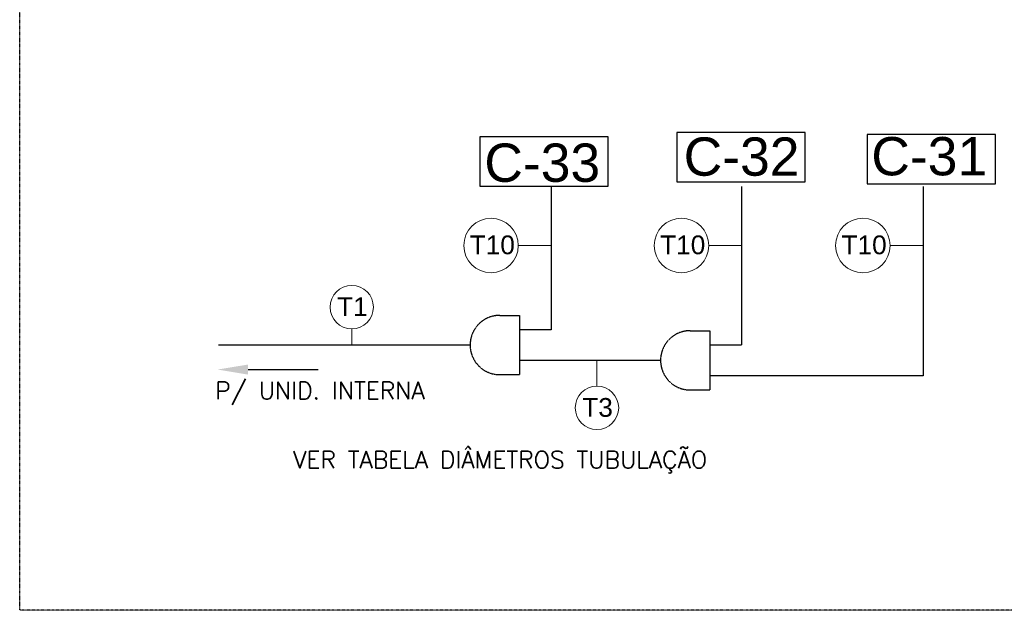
# Model space of a CAD drawing. Extents: x -90708 to 277869, y -117 to 207445.
# Tile 4 of 233: x -90470 to -87897, y 126418 to 127960. Entities that reach past the tile are written whole.
import ezdxf
from ezdxf import colors
from ezdxf.entities.mleader import LeaderData, LeaderLine
from ezdxf.math import Vec2, Vec3

# ---------------------------------------------------------------- set-up
doc = ezdxf.new("R2010")
doc.units = 0
doc.header["$MEASUREMENT"] = 0
doc.linetypes.add('DASHDOT', pattern=[1, 0.5, -0.25, 0, -0.25])
doc.linetypes.add('DASHED', pattern=[0.75, 0.5, -0.25])
for name, color, linetype in [('00-TEXTOS', 7, 'CONTINUOUS'), ('01-HLS2128_DESENHO COTADO', 7, 'CONTINUOUS'), ('01-HLS2129_DESENHO COTADO', 7, 'CONTINUOUS'), ('ARQ-GRELHAS', 30, 'CONTINUOUS'), ('ARQ-TEXTO4', 4, 'CONTINUOUS'), ('TEXTO - CAP BTU', 30, 'CONTINUOUS')]:
    doc.layers.add(name, color=color, linetype=linetype)
doc.styles.add('ARIAL', font='arial.ttf')
doc.styles.get("Standard").update_dxf_attribs({"font": 'ROMANS.shx'})

msp = doc.modelspace()

# ---------------------------------------------------------------- linework, layer by layer
at = {"layer": '01-HLS2129_DESENHO COTADO', "linetype": 'DASHED', "ltscale": 2}
for p, q in [((-89080.973, 127524.836), (-89080.973, 127151.025)), ((-88583.272, 127524.836), (-88583.272, 127111.025)), ((-88109.272, 127524.836), (-88109.272, 127031.025)), ((-89215.641, 127188.358), (-89164.096, 127188.358)), ((-89164.096, 127188.358), (-89164.096, 127033.692)), ((-89080.973, 127151.025), (-89164.096, 127151.025)), ((-88717.94, 127148.358), (-88666.395, 127148.358)), ((-88666.395, 127148.358), (-88666.395, 126993.692)), ((-89292.974, 127111.025), (-89950.356, 127111.025)), ((-88583.272, 127111.025), (-88666.395, 127111.025)), ((-88795.273, 127071.025), (-89164.096, 127071.025)), ((-89215.641, 127033.692), (-89164.096, 127033.692)), ((-88109.272, 127031.025), (-88666.395, 127031.025)), ((-88717.94, 126993.692), (-88666.395, 126993.692))]:
    msp.add_line(p, q, dxfattribs=at)
for centre in [(-89215.641, 127111.025), (-88717.94, 127071.025)]:
    msp.add_arc(centre, 77.333, 90, 270, dxfattribs=at)
at = {"layer": 'ARQ-GRELHAS', "linetype": 'DASHDOT', "ltscale": 0.05}
msp.add_lwpolyline([(-82837.173, 126418.457), (-90470.173, 126418.457), (-90470.173, 130419.457), (-82837.173, 130419.457)], close=True, dxfattribs=at)
at = {"layer": 'ARQ-TEXTO4', "lineweight": 13}
for p, q in [((-89167.107, 127370.771), (-89080.973, 127370.771)), ((-89127.649, 127370.771), (-89080.973, 127370.771)), ((-88669.406, 127370.771), (-88583.272, 127370.771)), ((-88629.948, 127370.771), (-88583.272, 127370.771)), ((-88195.406, 127370.771), (-88109.272, 127370.771)), ((-88155.948, 127370.771), (-88109.272, 127370.771)), ((-89602.374, 127153.221), (-89602.374, 127111.025)), ((-88961.45, 127003.805), (-88961.45, 127071.025))]:
    msp.add_line(p, q, dxfattribs=at)
for centre, radius in [((-89238.222, 127370.771), 71.115), ((-88740.521, 127370.771), 71.115), ((-88266.521, 127370.771), 71.115), ((-89602.374, 127209.952), 56.731), ((-88961.45, 126947.075), 56.731)]:
    msp.add_circle(centre, radius, dxfattribs=at)
at = {"layer": 'TEXTO - CAP BTU'}
for points in [[(-88752.565, 127537.023), (-88417.161, 127537.023), (-88417.161, 127665.876), (-88752.565, 127665.876)], [(-89267.826, 127526.111), (-88932.422, 127526.111), (-88932.422, 127654.964), (-89267.826, 127654.964)], [(-88255.686, 127531.525), (-87920.282, 127531.525), (-87920.282, 127660.378), (-88255.686, 127660.378)]]:
    msp.add_lwpolyline(points, close=True, dxfattribs=at)

# ---------------------------------------------------------------- texts
at = {"layer": '00-TEXTOS', "color": 7, "char_height": 45, "attachment_point": 9}
for s, insert in [('P/ UNID. INTERNA', (-89411.387, 126954.531)), ('VER TABELA DIÂMETROS TUBULAÇÃO', (-88673.521, 126776.285))]:
    msp.add_mtext(s, dxfattribs=dict(at, insert=insert))
at = {"layer": 'TEXTO - CAP BTU', "style": 'ARIAL'}
for s, height, p in [('C-33', 100, (-89255.787, 127537.123)), ('C-32', 100, (-88734.836, 127553.123)), ('C-31', 100, (-88244.404, 127554.064)), ('T10', 49, (-89293.955, 127348.066)), ('T10', 49, (-88796.254, 127348.066)), ('T10', 49, (-88322.254, 127348.066)), ('T1', 49, (-89640.714, 127186.491)), ('T3', 49, (-88999.79, 126923.614))]:
    msp.add_text(s, height=height, dxfattribs=at).set_placement(p)

# ---------------------------------------------------------------- leaders
at = {"layer": '01-HLS2128_DESENHO COTADO'}
ml = msp.add_multileader_mtext('Standard', dxfattribs=at)
ml.set_content('', color=256)
ml.set_leader_properties()
ml.build(insert=Vec2(0, 0))
ml.multileader.update_dxf_attribs({"text_right_attachment_type": 6, "dogleg_length": 0.36, "arrow_head_size": 80})
ctx = ml.context
ctx.base_point, ctx.char_height, ctx.arrow_head_size, ctx.landing_gap_size, ctx.plane_origin = Vec3(-89690.446, 127046.987), 80, 80, 40, Vec3(-89953.145, 127046.987)
ctx.right_attachment = 6
notes = []
notes.append((ctx, [(0, (1, 1, 0), (-89697.646, 127046.987), (1, 0), 7.2, [(0, [(-89953.145, 127046.987)], 0, [])])]))
ctx.mtext.insert, ctx.mtext.flow_direction = Vec3(-89650.446, 127086.987), 5
for ctx, leaders in notes:
    for number, flags, end, landing, length, lines in leaders:
        leader = LeaderData()
        leader.index, (leader.has_last_leader_line, leader.has_dogleg_vector, leader.attachment_direction) = number, flags
        leader.last_leader_point, leader.dogleg_vector, leader.dogleg_length = Vec3(end), Vec3(landing), length
        for number, points, colour, breaks in lines:
            line = LeaderLine()
            line.index, line.vertices, line.color, line.breaks = number, Vec3.list(points), colors.encode_raw_color(colour), breaks
            leader.lines.append(line)
        ctx.leaders.append(leader)

doc.saveas('drawing.dxf')
